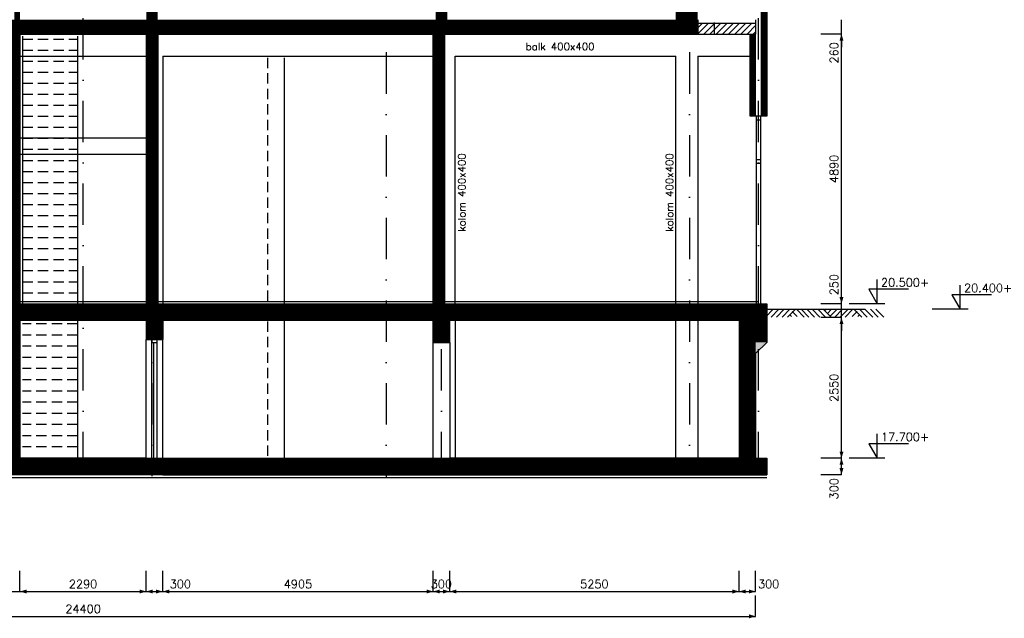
# Model space of a CAD drawing. Extents: x 0 to 118900, y 0 to 84100.
# Tile 36 of 40: x 57978 to 75839, y 53282 to 64136. Entities that reach past the tile are written whole.
import ezdxf
from ezdxf.enums import TextEntityAlignment as Align

# ---------------------------------------------------------------- set-up
doc = ezdxf.new("R2010")
doc.units = 0
doc.header["$LTSCALE"] = 60
doc.header["$MEASUREMENT"] = 0
doc.linetypes.add('DASHDOT', pattern=[25, 12.5, -6.25, 0, -6.25])
doc.linetypes.add('HIDDEN2', pattern=[4.6875, 3.125, -1.5625])
doc.layers.get('0').update_dxf_attribs({"linetype": 'CONTINUOUS'})
for name, color, linetype in [('ARCERING', 4, 'CONTINUOUS'), ('BETON', 8, 'CONTINUOUS'), ('CONSTR50', 1, 'CONTINUOUS'), ('HGTMAAT15', 3, 'CONTINUOUS'), ('LAAG18', 3, 'CONTINUOUS'), ('LAAG25', 4, 'CONTINUOUS'), ('LAAG35', 7, 'CONTINUOUS'), ('MAAT15', 3, 'CONTINUOUS'), ('MAAT20', 4, 'CONTINUOUS'), ('STRAMIEN', 3, 'DASHDOT'), ('TXT15', 3, 'CONTINUOUS')]:
    doc.layers.add(name, color=color, linetype=linetype)
doc.styles.add('ROMANS', font='romans')
doc.styles.get("Standard").update_dxf_attribs({"font": 'simplex'})

# ---------------------------------------------------------------- blocks, each defined once
blk = doc.blocks.new('ZUDIMTUS')
at = {"color": 3}
blk.add_solid([(0, 0), (-800, -240), (-800, 240)], dxfattribs=at)
blk = doc.blocks.new('ZUHMAAT1')
at = {"layer": 'MAAT20'}
for p, q in [((4.31, 0), (4.31, 2.93)), ((3.3, 1.75), (4.31, 0)), ((8.1, 1.75), (3.3, 1.75)), ((5.26, 0), (0.92, 0))]:
    blk.add_line(p, q, dxfattribs=at)
blk = doc.blocks.new('ZUDIMEND')
blk.add_line((-800, 0), (-1600, 0))
at = {"color": 3}
blk.add_solid([(0, 0), (-800, -240), (-800, 240)], dxfattribs=at)
blk = doc.blocks.new('2MAAIVEL')
at = {"linetype": 'Continuous'}
for points in [[(0, 0), (1.41, 1.41)], [(1, 0), (2.41, 1.41)], [(2, 0), (3.41, 1.41)], [(3, 0), (4.41, 1.41)], [(4, 0), (5.41, 1.41)], [(4.7, 0.08), (4.47, 0.31)], [(5.75, 0.08), (4.85, 0.98)], [(7.02, 0), (5.61, 1.41)], [(7.88, 0), (6.47, 1.41)], [(8.88, 0), (7.47, 1.41)], [(9.88, 0), (8.47, 1.41)], [(10.88, 0), (9.47, 1.41)], [(11.88, 0), (10.47, 1.41)], [(10.72, 1.16), (10.98, 1.41)], [(11.22, 0.66), (11.98, 1.41)], [(11.72, 0.16), (12.98, 1.41)], [(12.56, 0), (13.98, 1.41)], [(13.56, 0), (14.98, 1.41)], [(14.43, 0), (15.84, 1.41)], [(15.7, 0.08), (16.6, 0.98)], [(17.45, 0), (16.03, 1.41)], [(16.75, 0.08), (16.97, 0.31)], [(18.45, 0), (17.03, 1.41)], [(19.45, 0), (18.03, 1.41)], [(20.45, 0), (19.03, 1.41)], [(21.45, 0), (20.03, 1.41)]]:
    blk.add_lwpolyline(points, dxfattribs=at)
blk = doc.blocks.new('*X25')
at = {"color": 0}
for p, q in [((65778, 63982), (65872, 64076)), ((65784, 63876), (65984, 64076)), ((65897, 63876), (66097, 64076)), ((66009, 63876), (66209, 64076)), ((66121, 63876), (66321, 64076)), ((66233, 63876), (66433, 64076)), ((66346, 63876), (66546, 64076)), ((66458, 63876), (66658, 64076)), ((66570, 63876), (66770, 64076)), ((66682, 63876), (66882, 64076)), ((66795, 63876), (66995, 64076)), ((66907, 63876), (67107, 64076)), ((67019, 63876), (67219, 64076)), ((67131, 63876), (67331, 64076)), ((67244, 63876), (67444, 64076)), ((67356, 63876), (67556, 64076)), ((67468, 63876), (67668, 64076)), ((67581, 63876), (67781, 64076)), ((67693, 63876), (67893, 64076)), ((67805, 63876), (68005, 64076)), ((67917, 63876), (68117, 64076)), ((68030, 63876), (68230, 64076)), ((68142, 63876), (68342, 64076)), ((68254, 63876), (68454, 64076)), ((68366, 63876), (68566, 64076)), ((68479, 63876), (68679, 64076)), ((68591, 63876), (68791, 64076)), ((68703, 63876), (68903, 64076)), ((68815, 63876), (69015, 64076)), ((68928, 63876), (69128, 64076)), ((69040, 63876), (69240, 64076)), ((69152, 63876), (69352, 64076)), ((69264, 63876), (69464, 64076)), ((69377, 63876), (69577, 64076)), ((69489, 63876), (69689, 64076)), ((69601, 63876), (69801, 64076)), ((69713, 63876), (69913, 64076)), ((69826, 63876), (70026, 64076)), ((69938, 63876), (70138, 64076)), ((70050, 63876), (70250, 64076)), ((70162, 63876), (70362, 64076)), ((70275, 63876), (70475, 64076)), ((70387, 63876), (70587, 64076)), ((70499, 63876), (70699, 64076)), ((70611, 63876), (70811, 64076)), ((70724, 63876), (70924, 64076)), ((70836, 63876), (71036, 64076)), ((70948, 63876), (71148, 64076)), ((71060, 63876), (71260, 64076)), ((71173, 63876), (71328, 64032)), ((71285, 63876), (71328, 63919))]:
    blk.add_line(p, q, dxfattribs=at)

msp = doc.modelspace()

# ---------------------------------------------------------------- linework, layer by layer
at = {"layer": 'BETON'}
for q in [(70278, 63876), (70278, 63876), (70278, 64006)]:
    msp.add_line((70278, 64136), q, dxfattribs=at)
at = {"layer": 'BETON', "color": 4}
for points, const_width in [([(57931, 64136), (57931, 75966)], 105), ([(60378, 70336), (60378, 64136)], 210), ([(65628, 64136), (65628, 70336)], 210), ([(71478, 64346), (71478, 62386)], 100), ([(57878, 63876), (57878, 58986)], 210), ([(60378, 63876), (60378, 58986)], 210), ([(65583, 58986), (65583, 63876)], 210), ([(71278, 62386), (71278, 63876)], 100)]:
    msp.add_lwpolyline(points, dxfattribs=dict(at, const_width=const_width))
at = {"layer": 'BETON'}
for points, const_width in [([(70078, 64406), (70078, 64136)], 400), ([(47978, 64006), (70278, 64006)], 260), ([(71278, 58986), (71278, 58286)], 500), ([(46928, 58861), (71528, 58861)], 250), ([(57833, 58736), (57833, 56186)], 300), ([(60423, 58736), (60423, 58336)], 300), ([(65628, 58286), (65628, 58736)], 300), ([(71178, 58736), (71178, 56186)], 300), ([(60773, 56036), (57483, 56036)], 300), ([(60573, 56036), (71528, 56036)], 300)]:
    msp.add_lwpolyline(points, dxfattribs=dict(at, const_width=const_width))
msp.add_solid([(71528, 58286), (71328, 58086), (71028, 58736)], dxfattribs=at)
at = {"layer": 'CONSTR50'}
for p, q in [((71328, 64136), (71328, 63876)), ((65778, 64076), (71328, 64076)), ((65778, 64076), (65778, 63876)), ((66978, 64086), (66978, 63876)), ((68178, 64086), (68178, 63876)), ((69378, 64086), (69378, 63876)), ((70578, 64086), (70578, 63876)), ((46928, 63876), (71328, 63876)), ((46928, 58986), (71528, 58986)), ((71528, 58986), (71528, 58286)), ((57983, 58736), (60273, 58736)), ((57983, 58736), (57983, 56186)), ((60273, 58736), (60273, 58336)), ((60573, 58736), (65478, 58736)), ((60573, 58736), (60573, 58336)), ((65478, 58286), (65478, 58736)), ((65778, 58736), (71028, 58736)), ((65778, 58286), (65778, 58736)), ((71028, 58736), (71028, 56186)), ((60273, 58336), (60573, 58336)), ((65478, 58286), (65778, 58286)), ((71528, 58286), (71328, 58086)), ((71328, 58086), (71328, 56186)), ((60273, 56186), (57983, 56186)), ((60273, 56186), (65778, 56186)), ((60273, 56186), (60273, 56186)), ((71028, 56186), (65778, 56186)), ((71328, 56186), (71528, 56186)), ((71528, 56186), (71528, 55886)), ((60773, 55886), (57483, 55886)), ((60573, 55886), (71528, 55886))]:
    msp.add_line(p, q, dxfattribs=at)
at = {"layer": 'LAAG18', "linetype": 'HIDDEN2'}
for p, q in [((58028, 63786), (59028, 63786)), ((58028, 63586), (59028, 63586)), ((58028, 63586), (59028, 63586)), ((62473, 63446), (62473, 56186)), ((58028, 63386), (59028, 63386)), ((58028, 63186), (59028, 63186)), ((58028, 62986), (59028, 62986)), ((58028, 62786), (59028, 62786)), ((58028, 62586), (59028, 62586)), ((58028, 62386), (59028, 62386)), ((58028, 62186), (59028, 62186)), ((58028, 61986), (59028, 61986)), ((58028, 61786), (59028, 61786)), ((58028, 61586), (59028, 61586)), ((58028, 61386), (59028, 61386)), ((58028, 61186), (59028, 61186)), ((58028, 60986), (59028, 60986)), ((58028, 60786), (59028, 60786)), ((58028, 60586), (59028, 60586)), ((58028, 60386), (59028, 60386)), ((58028, 60186), (59028, 60186)), ((58028, 59986), (59028, 59986)), ((58028, 59786), (59028, 59786)), ((58028, 59586), (59028, 59586)), ((58028, 59386), (59028, 59386)), ((58028, 59186), (59028, 59186)), ((59028, 58823), (58028, 58823)), ((59028, 58620), (58028, 58620)), ((59028, 58418), (58028, 58418)), ((59028, 58215), (58028, 58215)), ((59028, 58012), (58028, 58012)), ((59028, 57809), (58028, 57809)), ((59028, 57606), (58028, 57606)), ((59028, 57403), (58028, 57403)), ((59028, 57200), (58028, 57200)), ((59028, 56998), (58028, 56998)), ((59028, 56795), (58028, 56795)), ((59028, 56592), (58028, 56592)), ((59028, 56389), (58028, 56389))]:
    msp.add_line(p, q, dxfattribs=at)
at = {"layer": 'LAAG18'}
for p, q in [((71418, 62316), (71338, 62316)), ((57983, 61995), (60273, 61995)), ((57983, 61695), (60273, 61695)), ((71418, 61596), (71338, 61596)), ((71418, 61526), (71338, 61526)), ((52733, 59026), (60273, 59026)), ((60483, 59026), (65478, 59026)), ((65688, 59026), (71388, 59026)), ((57983, 58711), (60273, 58711)), ((57983, 58686), (60273, 58686)), ((60573, 58711), (65478, 58711)), ((60573, 58686), (65478, 58686)), ((65778, 58711), (71028, 58711)), ((65778, 58686), (71028, 58686))]:
    msp.add_line(p, q, dxfattribs=at)
at = {"layer": 'LAAG25'}
for p, q in [((58028, 63836), (58028, 58986)), ((59028, 63836), (59028, 58986)), ((57983, 63476), (60273, 63476)), ((60573, 63476), (65478, 63476)), ((62773, 63446), (62773, 58986)), ((65878, 58986), (65878, 63476)), ((65878, 63476), (69878, 63476)), ((69878, 58986), (69878, 63476)), ((70278, 63476), (70278, 58986)), ((70278, 63476), (71328, 63476)), ((59028, 59239), (59028, 56198)), ((71528, 58886), (73308, 58886)), ((62773, 58736), (62773, 56186)), ((65878, 58736), (65878, 56186)), ((69878, 56186), (69878, 58736)), ((70278, 58736), (70278, 56186)), ((60273, 56186), (60273, 58336)), ((60373, 56186), (60373, 58336)), ((60373, 58286), (60473, 58286)), ((60413, 56186), (60413, 58286)), ((60473, 56186), (60473, 58336)), ((60573, 56186), (60573, 58336)), ((65478, 56186), (65478, 58286)), ((65778, 58286), (65778, 56186)), ((57487, 55836), (60776, 55836)), ((60573, 55836), (71528, 55836))]:
    msp.add_line(p, q, dxfattribs=at)
at = {"layer": 'LAAG25', "linetype": 'Continuous'}
msp.add_line((60573, 63476), (60573, 58986), dxfattribs=at)
at = {"layer": 'LAAG35'}
for p, q in [((71428, 64346), (71428, 62386)), ((71528, 64346), (71528, 62386)), ((57983, 63876), (57983, 58986)), ((60273, 63876), (60273, 58986)), ((60483, 63876), (60483, 58986)), ((65478, 58986), (65478, 63876)), ((65688, 58986), (65688, 63876)), ((71228, 62386), (71228, 63876)), ((71328, 62386), (71328, 63876)), ((71528, 62386), (71228, 62386))]:
    msp.add_line(p, q, dxfattribs=at)
at = {"layer": 'MAAT15'}
for p, q in [((72885, 63876), (72885, 64136)), ((72885, 63876), (72510, 63876)), ((72885, 63876), (72510, 63876)), ((72885, 58986), (72885, 63876)), ((72885, 58986), (72510, 58986)), ((72885, 58986), (72510, 58986)), ((72885, 58736), (72885, 58986)), ((73415, 58986), (73040, 58986)), ((72885, 58736), (72510, 58736)), ((72885, 58736), (72510, 58736)), ((72885, 56186), (72885, 58736)), ((72885, 56186), (72510, 56186)), ((72885, 56186), (72510, 56186)), ((72885, 56186), (72510, 56186)), ((72885, 55886), (72885, 56186)), ((72885, 55886), (72510, 55886)), ((57983, 53768), (57983, 54143)), ((60273, 53768), (60273, 54143)), ((60573, 53768), (60573, 54143)), ((65478, 53768), (65478, 54143)), ((65778, 53768), (65778, 54143)), ((71028, 53768), (71028, 54143)), ((71328, 53768), (71328, 54143)), ((57683, 53768), (57983, 53768)), ((57983, 53768), (60273, 53768)), ((60273, 53768), (60573, 53768)), ((60573, 53768), (65478, 53768)), ((65478, 53768), (65778, 53768)), ((65778, 53768), (71028, 53768)), ((71028, 53768), (71328, 53768)), ((71328, 53318), (71328, 53693)), ((46928, 53318), (71328, 53318))]:
    msp.add_line(p, q, dxfattribs=at)
at = {"layer": 'STRAMIEN'}
for p, q in [((59128, 55915), (59128, 80046)), ((60378, 80046), (60378, 55862)), ((64628, 80046), (64628, 55839)), ((65628, 55915), (65628, 80046)), ((70128, 80046), (70128, 55911)), ((71378, 55915), (71378, 80046))]:
    msp.add_line(p, q, dxfattribs=at)
at = {"layer": 'STRAMIEN', "linetype": 'Continuous'}
for p, q in [((71338, 62386), (71338, 58986)), ((71418, 62386), (71418, 58986))]:
    msp.add_line(p, q, dxfattribs=at)

# ---------------------------------------------------------------- block references
at = {"layer": 'ARCERING', "color": 3}
msp.add_blockref('*X25', (0, 0), dxfattribs=at)
at = {"layer": 'HGTMAAT15', "xscale": 150, "yscale": 150, "zscale": 150}
for p in [(72885, 58986), (74392, 58886), (72885, 56186)]:
    msp.add_blockref('ZUHMAAT1', p, dxfattribs=at)
at = {"layer": 'LAAG25', "xscale": 100, "yscale": 100, "zscale": 100}
msp.add_blockref('2MAAIVEL', (71507, 58745), dxfattribs=at)
at = {"layer": 'MAAT15', "xscale": 0.15, "yscale": 0.15, "zscale": 0.15}
for name, p, rotation in [('ZUDIMEND', (72885, 63876), 90), ('ZUDIMTUS', (72885, 63876), 90), ('ZUDIMTUS', (72885, 58986), 270), ('ZUDIMTUS', (72885, 58736), 90), ('ZUDIMEND', (72885, 58736), 90), ('ZUDIMTUS', (72885, 56186), 270), ('ZUDIMTUS', (72885, 56186), 90), ('ZUDIMTUS', (72885, 55886), 270), ('ZUDIMTUS', (57983, 53768), 180), ('ZUDIMTUS', (60273, 53768), 180), ('ZUDIMTUS', (60573, 53768), 180), ('ZUDIMTUS', (65478, 53768), 180), ('ZUDIMTUS', (65778, 53768), 180), ('ZUDIMTUS', (71028, 53768), 180)]:
    msp.add_blockref(name, p, dxfattribs=dict(at, rotation=rotation))
for p in [(60273, 53768), (60573, 53768), (65478, 53768), (65778, 53768), (71028, 53768), (71328, 53768), (71328, 53318)]:
    msp.add_blockref('ZUDIMTUS', p, dxfattribs=at)

# ---------------------------------------------------------------- texts
at = {"layer": 'HGTMAAT15'}
for s, p in [('20.500+', (73601, 59297)), ('17.700+', (73601, 56497))]:
    msp.add_text(s, height=150, dxfattribs=at).set_placement(p)
at = {"layer": 'HGTMAAT15', "style": 'ROMANS'}
msp.add_text('20.400+', height=150, dxfattribs=at).set_placement((75108, 59197))
at = {"layer": 'MAAT15'}
for s, p in [('260', (72825, 63535)), ('4890', (72825, 61431)), ('250', (72825, 59333)), ('2550', (72825, 57461)), ('300', (72825, 55631))]:
    msp.add_text(s, height=150, rotation=90, dxfattribs=at).set_placement(p, align=Align.CENTER)
for s, p in [('2290', (59128, 53828)), ('300', (60893, 53828)), ('4905', (63026, 53828)), ('300', (65628, 53828)), ('5250', (68403, 53828)), ('300', (71564, 53828)), ('24400', (59128, 53378))]:
    msp.add_text(s, height=150, dxfattribs=at).set_placement(p, align=Align.CENTER)
at = {"layer": 'TXT15'}
msp.add_text('balk 400x400', height=135, dxfattribs=at).set_placement((67156, 63581))
for p in [(66064, 60291), (69832, 60291)]:
    msp.add_text('kolom 400x400', height=135, rotation=90, dxfattribs=at).set_placement(p)

doc.saveas('drawing.dxf')
